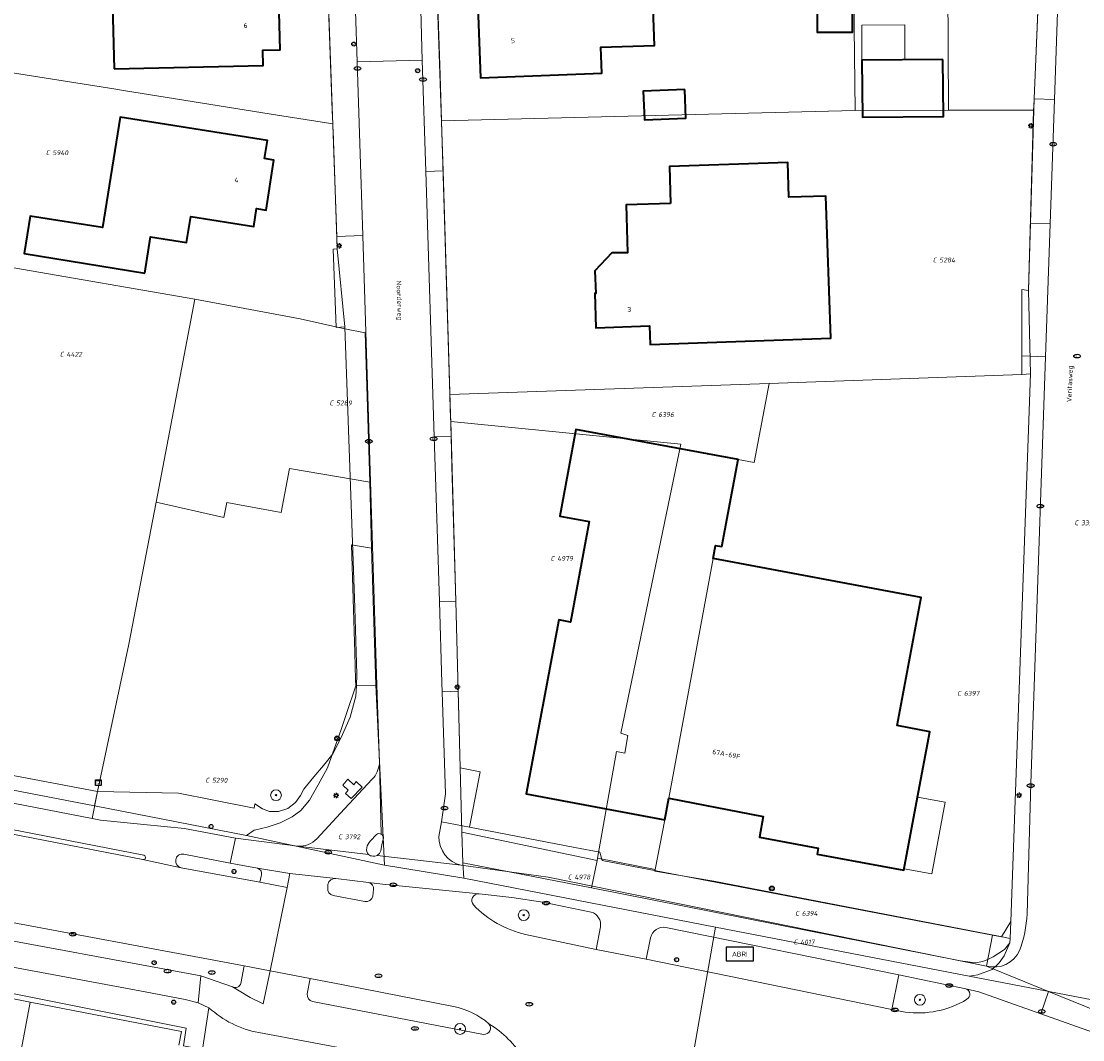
# Model space of a CAD drawing. Header units: metres. Extents: x 183765 to 187731, y 443805 to 446163.
# Tile 40 of 120: x 186790 to 186868, y 444318 to 444394. Entities that reach past the tile are written whole.
import ezdxf
from ezdxf.enums import TextEntityAlignment as Align

# ---------------------------------------------------------------- set-up
doc = ezdxf.new("R2010")
doc.units = ezdxf.units.M
doc.layers.get('0').update_dxf_attribs({"lineweight": 25})
for name, color, linetype, lineweight in [('B-WE-GR-BEPLANTING_CULTUUR_HEESTERS-GV', 90, 'Continuous', 18), ('B-WE-GR-BOOM-S', 253, 'Continuous', 25), ('B-WE-IE-MEUBILAIR-S', 7, 'Continuous', 25), ('B-WE-IE-MEUBILAIR_WEGMEUBILAIR-S', 7, 'Continuous', 25), ('B-WE-OG-BEBOUWING-GV', 7, 'Continuous', 35), ('B-WE-OG-BEBOUWING-T18', 10, 'Continuous', 18), ('B-WE-OG-BEBOUWING_LUIFEL-GV', 7, 'Continuous', 18), ('B-WE-OG-TERREIN_ERF-GV', 7, 'Continuous', 18), ('B-WE-OG-TOPOGRAFIE-T18', 10, 'Continuous', 18), ('B-WE-VH-GESLOTENVERHARDING_ASFALT-GV', 10, 'Continuous', 18), ('B-WE-VH-OPENVERHARDING-GV', 90, 'Continuous', 18), ('B-WE-VH-OPENVERHARDING_BETONELEMENT-GV', 90, 'Continuous', 18), ('B-WE-VH-OPENVERHARDING_BETONSTRAATSTEEN-GV', 90, 'Continuous', 18), ('B-WE-VH-OPENVERHARDING_STRAATBAKSTEEN-GV', 90, 'Continuous', 18), ('B-WE-VH-OPENVERHARDING_TEGEL-GV', 90, 'Continuous', 18)]:
    doc.layers.add(name, color=color, linetype=linetype, lineweight=lineweight)
doc.layers.add('B-WE-KG-GRENS_PERCEEL-G', color=7, linetype='Continuous', lineweight=13, true_color=0xa55252)
doc.layers.add('B-WE-KG-GRENS_PERCEEL-S', color=7, linetype='Continuous', lineweight=25, true_color=0xa55252)
doc.styles.add('NLCS-ISO', font='NLCS-ISO.ttf')
doc.styles.add('NLCS-ISO-M200-T18', font='NLCS-ISO.ttf', dxfattribs={"height": 0.36})

# ---------------------------------------------------------------- blocks, each defined once
blk = doc.blocks.new('SIE-MEUBILAIR_KAST_CAI-SO')
for points in [[(-1, 1), (1, 1), (1, 0.84), (-1, 0.84)], [(-1, 0.76), (1, 0.76), (1, -1), (-1, -1)]]:
    blk.add_lwpolyline(points, close=True)
at = {"style": 'NLCS-ISO'}
blk.add_text('cai', height=0.75, dxfattribs=at).set_placement((0, 0), align=Align.MIDDLE_CENTER)
blk = doc.blocks.new('SIE-MEUBILAIR_MAST_BOVENLEIDING-SO')
for radius in [0.875, 0.75]:
    blk.add_circle((0, 0), radius)
at = {"style": 'NLCS-ISO'}
blk.add_text('bl', height=0.75, dxfattribs=at).set_placement((0, 0.07), align=Align.MIDDLE_CENTER)
blk = doc.blocks.new('SIE-MEUBILAIR_PAAL_LICHTMAST-SO')
for points in [[(-0.62, 0), (-1, 0)], [(-0.71, 0.71), (-0.44, 0.44)], [(0, 1), (0, 0.62)], [(0.44, 0.44), (0.71, 0.71)], [(1, 0), (0.62, 0)], [(-0.71, -0.71), (-0.44, -0.44)], [(0, -0.62), (0, -1)], [(0.44, -0.44), (0.71, -0.71)]]:
    blk.add_lwpolyline(points)
blk.add_circle((0, 0), 0.5)
blk = doc.blocks.new('SIE-MEUBILAIR_PAAL_VRI-SO')
blk.add_circle((0, 0), 0.75)
at = {"style": 'NLCS-ISO'}
blk.add_text('vri', height=0.75, dxfattribs=at).set_placement((-0.08, 0.07), align=Align.MIDDLE_CENTER)
blk = doc.blocks.new('SIE-MEUBILAIR_PAAL_AFSLUITPAAL-SO')
blk.add_circle((0, 0), 0.75)
at = {"style": 'NLCS-ISO'}
blk.add_text('af', height=0.75, dxfattribs=at).set_placement((0, 0.05), align=Align.MIDDLE_CENTER)
blk = doc.blocks.new('SIE-MEUBILAIR_PAAL_HALTEPAAL-SO')
blk.add_circle((0, 0), 0.75)
at = {"style": 'NLCS-ISO'}
blk.add_text('ht', height=0.75, dxfattribs=at).set_placement((0, 0.06), align=Align.MIDDLE_CENTER)
blk = doc.blocks.new('SIE-MEUBILAIR_PUT_RIOOLPUT-SO')
blk.add_ellipse((0, 0), major_axis=(1.25, 0), ratio=0.54)
at = {"style": 'NLCS-ISO'}
blk.add_text('ri', height=0.75, dxfattribs=at).set_placement((-0.04, 0.07), align=Align.MIDDLE_CENTER)
blk = doc.blocks.new('SIE-MEUBILAIR_PUT_BRANDKRAAN-SO')
blk.add_ellipse((0, 0), major_axis=(1.25, 0), ratio=0.54)
at = {"style": 'NLCS-ISO'}
blk.add_text('bk', height=0.75, dxfattribs=at).set_placement((0.03, 0), align=Align.MIDDLE_CENTER)
blk = doc.blocks.new('SIE-MEUBILAIR_PUT_KOLK-SO')
blk.add_ellipse((0, 0), major_axis=(1.25, 0), ratio=0.54)
at = {"style": 'NLCS-ISO'}
blk.add_text('klk', height=0.75, dxfattribs=at).set_placement((0.03, 0), align=Align.MIDDLE_CENTER)
blk = doc.blocks.new('SIE-WEG_ABRI-SO')
blk.add_lwpolyline([(-5, -2.5), (5, -2.5), (5, 2.5), (-5, 2.5)], close=True)
at = {"style": 'NLCS-ISO'}
blk.add_text('ABRI', height=1.8, dxfattribs=at).set_placement((0, 0), align=Align.MIDDLE_CENTER)
blk = doc.blocks.new('SGR-BOOM_GBKN-SO')
at = {"linetype": 'ByBlock', "lineweight": 18}
h = blk.add_hatch(color=0, dxfattribs=at)
h.dxf.hatch_style = 1
edge = h.paths.add_edge_path()
edge.add_arc((0, 0), 0.25, 0, 360)
at = {"color": 0, "linetype": 'ByBlock', "lineweight": 18}
for radius in [2, 0.25]:
    blk.add_circle((0, 0), radius, dxfattribs=at)
at = {"color": 0, "linetype": 'ByBlock', "lineweight": 18, "style": 'NLCS-ISO'}
blk.add_attdef('SOORT', (2.5, 0), '', height=1.5, dxfattribs=at)
blk = doc.blocks.new('SKG-PERCEELNUMMER-SO')
at = {"style": 'NLCS-ISO', "oblique": 10, "flags": 1}
for tag, p in [('GEMEENTECODE', (0, 2.55)), ('PERCEELGROOTTE', (0, -2.45))]:
    blk.add_attdef(tag, text='', height=1.8, dxfattribs=at).set_placement(p, align=Align.MIDDLE_CENTER)
at = {"style": 'NLCS-ISO', "oblique": 10}
blk.add_attdef('SECTIE', text='', height=1.8, dxfattribs=at).set_placement((-0.5, 0), align=Align.MIDDLE_RIGHT)
blk.add_attdef('PERCEELNUMMER', text='', height=1.8, dxfattribs=at).set_placement((0.5, 0), align=Align.MIDDLE_LEFT)

msp = doc.modelspace()

# ---------------------------------------------------------------- linework, layer by layer
at = {"layer": 'B-WE-GR-BEPLANTING_CULTUUR_HEESTERS-GV'}
for points in [[(186823.493, 444329.144, 0.636853), (186823.072, 444328.316)], [(186823.072, 444328.316, 0.144439), (186826.91, 444326.147)], [(186832.443, 444326.706, 0.378455), (186831.763, 444327.795)], [(186859.46, 444321.358, 0.687382), (186859.372, 444322.128)], [(186854.912, 444320.411, 0.169218), (186859.46, 444321.358)]]:
    msp.add_lwpolyline(points, format="xyb", dxfattribs=at)
at = {"layer": 'B-WE-GR-BEPLANTING_CULTUUR_HEESTERS-GV', "flags": 128}
for points in [[(186831.763, 444327.795), (186828.198, 444328.524), (186825.921, 444328.876), (186823.493, 444329.144)], [(186832.12, 444325.04), (186832.443, 444326.706)], [(186826.91, 444326.147), (186832.12, 444325.04)], [(186859.372, 444322.128), (186854.451, 444323.155), (186853.923, 444320.613), (186854.912, 444320.411)]]:
    msp.add_lwpolyline(points, dxfattribs=at)
at = {"layer": 'B-WE-KG-GRENS_PERCEEL-G', "flags": 128}
for points in [[(186850.944, 444409.368), (186851.212, 444386.922)], [(186858.094, 444386.93), (186857.976, 444409.811), (186865.168, 444409.887)], [(186865.324, 444409.891), (186865.255, 444407.59), (186864.39, 444387.218), (186864.382, 444386.948)], [(186820.007, 444407.702), (186820.627, 444389.514)], [(186812.157, 444401.316), (186812.67, 444386.95)], [(186787.191, 444389.999), (186796.563, 444388.505)], [(186820.627, 444389.514), (186820.728, 444386.153)], [(186796.563, 444388.505), (186797.284, 444388.39), (186808.172, 444386.654), (186812.707, 444385.931)], [(186812.67, 444386.95), (186812.707, 444385.931)], [(186820.728, 444386.153), (186851.212, 444386.922)], [(186851.212, 444386.922), (186858.094, 444386.93)], [(186858.094, 444386.93), (186863.732, 444386.941)], [(186863.732, 444386.941), (186864.382, 444386.948)], [(186864.382, 444386.948), (186864.002, 444373.63)], [(186812.707, 444385.931), (186812.716, 444385.676)], [(186820.728, 444386.153), (186821.338, 444365.964)], [(186812.716, 444385.676), (186812.725, 444385.422)], [(186812.725, 444385.422), (186813.036, 444376.709)], [(186813.036, 444376.709), (186813.604, 444370.951)], [(186784.58, 444376.362), (186789.185, 444375.317), (186802.541, 444373.003)], [(186864.002, 444373.63), (186864.154, 444367.493)], [(186802.541, 444373.003), (186799.681, 444358.034)], [(186802.541, 444373.003), (186810.295, 444371.56), (186813.608, 444370.804)], [(186813.604, 444370.951), (186813.608, 444370.804)], [(186813.608, 444370.804), (186815.105, 444370.517)], [(186815.105, 444370.517), (186815.431, 444359.502)], [(186846.247, 444366.839), (186863.519, 444367.446)], [(186864.154, 444367.493), (186862.701, 444327.087)], [(186863.519, 444367.446), (186864.154, 444367.493)], [(186821.338, 444365.964), (186844.883, 444366.791)], [(186843.786, 444360.954), (186844.883, 444366.791)], [(186844.883, 444366.791), (186846.247, 444366.839)], [(186821.338, 444365.964), (186821.372, 444364.834), (186821.41, 444363.968)], [(186821.41, 444363.968), (186821.78, 444350.725)], [(186821.41, 444363.968), (186838.371, 444362.313), (186833.952, 444341.001), (186834.452, 444340.826), (186834.229, 444339.51), (186833.638, 444339.63), (186832.225, 444331.766)], [(186841.4, 444354.751), (186842.606, 444361.171)], [(186842.606, 444361.171), (186843.786, 444360.954)], [(186799.681, 444358.034), (186804.68, 444356.909), (186804.885, 444358.006), (186808.901, 444357.269), (186809.522, 444360.503), (186815.431, 444359.502)], [(186815.431, 444359.502), (186815.575, 444354.633)], [(186799.681, 444358.034), (186797.679, 444347.558), (186795.367, 444336.689)], [(186814.091, 444354.887), (186814.333, 444346.913), (186814.393, 444344.938), (186814.407, 444344.473), (186813.7, 444342.365), (186813.326, 444341.249), (186812.318, 444338.44), (186811.619, 444337.191), (186810.998, 444336.052), (186810.341, 444335.284), (186809.708, 444334.821), (186808.819, 444334.369), (186807.863, 444334.064), (186807.035, 444333.857), (186806.905, 444333.842), (186806.356, 444333.441)], [(186815.575, 444354.633), (186814.091, 444354.887)], [(186815.575, 444354.633), (186815.872, 444344.567)], [(186840.745, 444353.871), (186840.927, 444354.84)], [(186840.927, 444354.84), (186841.4, 444354.751)], [(186837.484, 444336.189), (186840.745, 444353.871)], [(186821.78, 444350.725), (186822.094, 444338.423)], [(186815.872, 444344.567), (186816.532, 444331.256)], [(186795.367, 444336.689), (186777.837, 444339.995)], [(186795.152, 444335.638), (186777.515, 444339.015)], [(186822.094, 444338.423), (186822.232, 444333.682)], [(186795.367, 444336.689), (186795.152, 444335.638)], [(186837.178, 444334.606), (186837.484, 444336.189)], [(186806.356, 444333.441), (186795.152, 444335.638)], [(186837.178, 444334.606), (186836.468, 444330.93)], [(186816.532, 444331.256), (186806.356, 444333.441)], [(186822.232, 444333.682), (186822.292, 444331.416)], [(186822.232, 444333.682), (186832.196, 444331.604)], [(186822.374, 444330.283), (186816.532, 444331.256)], [(186831.774, 444329.587), (186822.292, 444331.416)], [(186822.292, 444331.416), (186822.374, 444330.283)], [(186832.196, 444331.604), (186831.774, 444329.587)], [(186832.225, 444331.766), (186832.196, 444331.604)], [(186836.468, 444330.93), (186832.225, 444331.766)], [(186840.926, 444326.685), (186822.374, 444330.283)], [(186836.462, 444330.808), (186836.485, 444330.927), (186836.468, 444330.93)], [(186836.462, 444330.808), (186840.803, 444330.069)], [(186831.774, 444329.587), (186858.979, 444324.202), (186860.082, 444324.058), (186860.623, 444324.157), (186861.049, 444324.31), (186861.402, 444324.482), (186862.236, 444325.026), (186862.623, 444325.527)], [(186861.804, 444326.012), (186840.803, 444330.069)], [(186840.926, 444326.685), (186838.295, 444311.655)], [(186859.627, 444323.058), (186840.926, 444326.685)], [(186862.701, 444327.087), (186862.639, 444325.851)], [(186861.804, 444326.012), (186862.639, 444325.851)], [(186862.639, 444325.851), (186862.623, 444325.527)], [(186862.623, 444325.527), (186862.2, 444324.569), (186861.836, 444324.038), (186861.331, 444323.568), (186860.273, 444323.157), (186859.627, 444323.058)], [(186783.1, 444321.17), (186783.409, 444322.521), (186790.389, 444321.158)], [(186871.259, 444320.826), (186859.627, 444323.058)], [(186790.389, 444321.158), (186786.855, 444302.366), (186786.776, 444301.836), (186786.378, 444299.898), (186785.932, 444297.731), (186785.847, 444297.106), (186785.656, 444295.61), (186781.716, 444266.849)], [(186790.389, 444321.158), (186801.546, 444318.987), (186801.366, 444317.978)]]:
    msp.add_lwpolyline(points, dxfattribs=at)
at = {"layer": 'B-WE-OG-BEBOUWING-GV', "flags": 128}
for points in [[(186796.581, 444389.983), (186807.57, 444390.247), (186807.544, 444391.359), (186808.824, 444391.39), (186808.726, 444395.112), (186807.454, 444395.078), (186807.377, 444398.258), (186802.681, 444398.142), (186802.634, 444400.067), (186799.905, 444400), (186800.44, 444403.126), (186791.699, 444404.851), (186791.174, 444402.192), (186796.3, 444401.181)], [(186851.046, 444395.927), (186848.424, 444395.933), (186848.416, 444392.692), (186851.038, 444392.686)], [(186836.312, 444395.106), (186823.393, 444394.594), (186823.601, 444389.337), (186832.548, 444389.665), (186832.477, 444391.579), (186836.436, 444391.724)], [(186857.693, 444390.679), (186851.722, 444390.637), (186851.752, 444386.422), (186857.723, 444386.464)], [(186838.665, 444388.465), (186835.603, 444388.352), (186835.681, 444386.239), (186838.742, 444386.352)], [(186798.844, 444374.927), (186799.273, 444377.607), (186801.934, 444377.179), (186802.241, 444379.099), (186806.876, 444378.358), (186807.087, 444379.678), (186807.795, 444379.565), (186808.372, 444383.257), (186807.675, 444383.376), (186807.885, 444384.693), (186797.025, 444386.422), (186795.73, 444378.28), (186790.407, 444379.131), (186789.963, 444376.358)], [(186837.619, 444380.067), (186834.331, 444379.955), (186834.43, 444376.429), (186833.278, 444376.409), (186832.041, 444375.102), (186832.102, 444373.429), (186832.027, 444373.433), (186832.105, 444370.892), (186836.064, 444371.03), (186836.113, 444369.651), (186849.419, 444370.116), (186849.052, 444380.609), (186846.338, 444380.515), (186846.248, 444383.081), (186837.524, 444382.776)], [(186855.822, 444336.275), (186856.721, 444341.099), (186854.318, 444341.55), (186856.091, 444350.988), (186840.745, 444353.871), (186840.927, 444354.84), (186841.4, 444354.751), (186842.606, 444361.171), (186830.624, 444363.379), (186829.448, 444356.996), (186831.614, 444356.591), (186830.227, 444349.177), (186829.364, 444349.339), (186826.966, 444336.516), (186837.178, 444334.606), (186837.484, 444336.189), (186844.445, 444334.844), (186844.16, 444333.319), (186848.5, 444332.508), (186848.419, 444332.074), (186854.818, 444330.882)]]:
    msp.add_lwpolyline(points, close=True, dxfattribs=at)
at = {"layer": 'B-WE-OG-BEBOUWING_LUIFEL-GV', "flags": 128}
for points in [[(186851.722, 444390.637), (186854.895, 444390.659), (186854.877, 444393.242), (186851.704, 444393.22)], [(186857.862, 444335.895), (186855.822, 444336.275), (186854.838, 444330.993), (186856.878, 444330.613)]]:
    msp.add_lwpolyline(points, close=True, dxfattribs=at)
at = {"layer": 'B-WE-OG-TERREIN_ERF-GV', "flags": 128}
for points in [[(186864.414, 444387.779), (186865.263, 444407.856), (186865.335, 444410.24), (186865.471, 444414.752), (186866.158, 444437.514)], [(186820.262, 444399.694), (186820.84, 444382.458), (186821.429, 444362.877), (186821.492, 444360.693), (186821.78, 444350.725), (186821.95, 444344.076), (186822.094, 444338.423), (186823.574, 444338.139), (186822.789, 444334.055), (186830.559, 444332.569), (186832.392, 444332.218), (186832.573, 444331.591), (186861.351, 444326.1), (186862.017, 444325.973), (186862.701, 444327.087), (186864.154, 444367.493), (186863.519, 444367.446), (186863.519, 444368.819), (186863.52, 444373.711), (186864.002, 444373.63), (186864.144, 444378.606), (186864.414, 444387.779)], [(186784.566, 444338.726), (186795.367, 444336.689), (186801.333, 444336.567), (186803.825, 444336.073), (186806.91, 444335.469), (186806.972, 444335.787), (186807.528, 444335.398), (186808.049, 444335.205), (186808.705, 444335.208), (186809.4, 444335.432), (186809.953, 444335.883), (186810.336, 444336.385), (186810.577, 444336.849), (186811.2, 444337.632), (186812.15, 444338.741), (186812.7, 444339.462), (186813.321, 444340.679), (186813.999, 444342.158), (186814.415, 444343.71), (186814.451, 444344.474), (186814.493, 444345.343), (186814.322, 444350.234), (186813.604, 444370.951), (186812.961, 444370.903), (186812.728, 444376.69), (186813.036, 444376.709), (186813.003, 444377.628), (186812.367, 444395.438)], [(186840.347, 444257.973), (186840.012, 444259.13), (186836.81, 444270.33), (186834.764, 444277.489), (186832.177, 444286.54), (186831.336, 444289.481), (186831.199, 444289.96), (186831.08, 444289.943), (186830.074, 444293.476), (186827.376, 444302.945), (186826.718, 444305.379), (186824.328, 444313.644), (186821.767, 444314.16), (186813.785, 444315.605), (186803.098, 444317.65), (186801.7, 444317.918), (186801.904, 444319.228), (186783.272, 444322.951)]]:
    msp.add_lwpolyline(points, dxfattribs=at)
for points in [[(186799.905, 444400), (186802.634, 444400.067), (186802.681, 444398.142), (186807.377, 444398.258), (186807.454, 444395.078), (186808.726, 444395.112), (186808.824, 444391.39), (186807.544, 444391.359), (186807.57, 444390.247), (186796.581, 444389.983), (186796.3, 444401.181), (186791.174, 444402.192), (186791.699, 444404.851), (186800.44, 444403.126)], [(186836.312, 444395.106), (186836.436, 444391.724), (186832.477, 444391.579), (186832.548, 444389.665), (186823.601, 444389.337), (186823.393, 444394.594), (186823.182, 444399.908), (186832.209, 444400.236), (186832.271, 444398.538), (186836.182, 444398.68)], [(186848.416, 444392.692), (186848.424, 444395.933), (186851.046, 444395.927), (186851.038, 444392.686)], [(186851.722, 444390.637), (186857.693, 444390.679), (186857.723, 444386.464), (186851.752, 444386.422)], [(186835.681, 444386.239), (186835.603, 444388.352), (186838.665, 444388.465), (186838.742, 444386.352)], [(186807.675, 444383.376), (186808.372, 444383.257), (186807.795, 444379.565), (186807.087, 444379.678), (186806.876, 444378.358), (186802.241, 444379.099), (186801.934, 444377.179), (186799.273, 444377.607), (186798.844, 444374.927), (186789.963, 444376.358), (186790.407, 444379.131), (186795.73, 444378.28), (186797.025, 444386.422), (186807.885, 444384.693)], [(186846.248, 444383.081), (186846.338, 444380.515), (186849.052, 444380.609), (186849.419, 444370.116), (186836.113, 444369.651), (186836.064, 444371.03), (186832.105, 444370.892), (186832.027, 444373.433), (186832.102, 444373.429), (186832.041, 444375.102), (186833.278, 444376.409), (186834.43, 444376.429), (186834.331, 444379.955), (186837.619, 444380.067), (186837.524, 444382.776)], [(186856.091, 444350.988), (186854.318, 444341.55), (186856.721, 444341.099), (186855.822, 444336.275), (186854.818, 444330.882), (186848.419, 444332.074), (186848.5, 444332.508), (186844.16, 444333.319), (186844.445, 444334.844), (186837.484, 444336.189), (186837.178, 444334.606), (186826.966, 444336.516), (186829.364, 444349.339), (186830.227, 444349.177), (186831.614, 444356.591), (186829.448, 444356.996), (186830.624, 444363.379), (186842.606, 444361.171), (186841.4, 444354.751), (186840.927, 444354.84), (186840.745, 444353.871)]]:
    msp.add_lwpolyline(points, close=True, dxfattribs=at)
at = {"layer": 'B-WE-VH-GESLOTENVERHARDING_ASFALT-GV', "flags": 128}
for points in [[(186871.771, 444417.33), (186872.446, 444437.836), (186867.64, 444437.928), (186866.839, 444414.705), (186866.683, 444410.194), (186866.601, 444407.809), (186865.908, 444387.728), (186865.591, 444378.556), (186865.253, 444368.759), (186864.166, 444337.269), (186863.906, 444327.672)], [(186820.183, 444362.841), (186819.563, 444382.42), (186819.301, 444390.631), (186814.504, 444390.517), (186814.786, 444382.21), (186814.921, 444377.697), (186815.967, 444344.521), (186816.147, 444338.762), (186816.283, 444333.539)], [(186801.717, 444332.055), (186805.149, 444331.409), (186805.534, 444333.24), (186801.769, 444333.964), (186798.789, 444334.249), (186795.592, 444334.579), (186794.96, 444334.701), (186784.191, 444336.783), (186779.148, 444337.757), (186758.045, 444341.837), (186753.929, 444342.633), (186723.72, 444348.488), (186723.357, 444348.558), (186722.901, 444348.644), (186717.64, 444349.634), (186717.209, 444349.718), (186651.473, 444362.552)], [(186820.536, 444333.36), (186820.736, 444334.452), (186821.012, 444336.511), (186820.778, 444344.046), (186820.758, 444344.692), (186820.568, 444350.707), (186820.252, 444360.657), (186820.183, 444362.841)], [(186741.526, 444336.15), (186742.611, 444335.941), (186758.826, 444332.826), (186764.476, 444331.741), (186775.561, 444329.612), (186786.416, 444327.527), (186806.17, 444323.829), (186808.088, 444323.462), (186809.354, 444329.612), (186807.34, 444330.009), (186801.524, 444331.063), (186798.705, 444331.663), (186784.272, 444334.485), (186776.805, 444335.917), (186759.373, 444339.312), (186752.396, 444340.664), (186734.99, 444344.028), (186731.133, 444344.773), (186725.563, 444345.85), (186714.258, 444348.022), (186705.344, 444349.743), (186696.239, 444351.51), (186689.667, 444352.768)], [(186816.283, 444333.539), (186816.147, 444338.762)], [(186815.622, 444337.588), (186813.584, 444335.397), (186811.534, 444333.198)], [(186784.347, 444334.798), (186798.789, 444331.983)], [(186815.497, 444333.043), (186815.93, 444333.515)], [(186815.344, 444332.035), (186810.141, 444332.644), (186805.534, 444333.24), (186805.149, 444331.409), (186807.161, 444331.03), (186809.534, 444330.634), (186812.935, 444330.276), (186815.351, 444329.968), (186816.381, 444329.852), (186823.493, 444329.144), (186825.921, 444328.876), (186828.198, 444328.524), (186831.763, 444327.795)], [(186810.141, 444332.644), (186815.344, 444332.035)], [(186816.455, 444333.255), (186816.329, 444332.776), (186816.242, 444332.319)], [(186815.971, 444331.975), (186822.184, 444331.244)], [(186828.583, 444330.369), (186822.184, 444331.244), (186815.971, 444331.975)], [(186798.705, 444331.663), (186801.524, 444331.063)], [(186812.935, 444330.276), (186809.534, 444330.634), (186809.354, 444329.612), (186808.088, 444323.462), (186811.043, 444322.897), (186813.475, 444322.424), (186821.6, 444320.833)], [(186837.257, 444326.658), (186854.451, 444323.155), (186859.372, 444322.128), (186860.351, 444321.906), (186864.92, 444320.286), (186865.481, 444321.94), (186860.914, 444323.809), (186828.583, 444330.369)], [(186812.341, 444329.57), (186812.335, 444329.84)], [(186823.493, 444329.144), (186816.381, 444329.852), (186815.351, 444329.968)], [(186815.073, 444328.571), (186812.737, 444329.014)], [(186815.709, 444329.458), (186815.665, 444328.97)], [(186782.905, 444324.885), (186798.887, 444321.919), (186801.813, 444321.354), (186802.772, 444321.11), (186802.973, 444323.091), (186785.196, 444326.391), (186783.91, 444326.636)], [(186832.443, 444326.706), (186832.12, 444325.04), (186835.814, 444324.31), (186836.144, 444325.903)], [(186854.912, 444320.411), (186853.923, 444320.613), (186835.814, 444324.31), (186832.12, 444325.04), (186826.91, 444326.147)], [(186811.043, 444322.897), (186808.088, 444323.462), (186807.583, 444321.026), (186806.622, 444321.487), (186805.817, 444321.974), (186805.319, 444322.275), (186802.973, 444323.091), (186802.772, 444321.11), (186803.581, 444320.742)], [(186860.914, 444323.809), (186865.481, 444321.94), (186870.024, 444320.081)], [(186810.828, 444321.756), (186811.043, 444322.897)], [(186864.92, 444320.286), (186860.351, 444321.906), (186859.372, 444322.128)], [(186823.829, 444318.773), (186811.204, 444321.188)], [(186885.843, 444314.706), (186885.962, 444315.308), (186870.668, 444318.249), (186864.92, 444320.286)], [(186807.247, 444318.905), (186814.581, 444317.533), (186823.401, 444315.837), (186824.428, 444315.701), (186827.044, 444315.094), (186827.803, 444314.715)]]:
    msp.add_lwpolyline(points, dxfattribs=at)
at = {"layer": 'B-WE-VH-GESLOTENVERHARDING_ASFALT-GV'}
for points in [[(186816.147, 444338.762, -0.157748), (186815.622, 444337.588)], [(186815.93, 444333.515, -0.288964), (186816.283, 444333.539)], [(186816.283, 444333.539, -0.270689), (186816.455, 444333.255)], [(186811.534, 444333.198, -0.212591), (186810.141, 444332.644)], [(186815.222, 444332.52, -0.201973), (186815.497, 444333.043)], [(186822.184, 444331.244, -0.358432), (186820.536, 444333.36)], [(186798.789, 444331.983, -0.90815), (186798.705, 444331.663)], [(186801.13, 444331.656, -0.446809), (186801.717, 444332.055)], [(186815.344, 444332.035, -0.308922), (186815.222, 444332.52)], [(186815.653, 444331.926, -0.191129), (186815.344, 444332.035)], [(186815.971, 444331.975, -0.160444), (186815.653, 444331.926)], [(186816.242, 444332.319, -0.222905), (186815.971, 444331.975)], [(186801.524, 444331.063, -0.393746), (186801.13, 444331.656)], [(186812.335, 444329.84, -0.360051), (186812.935, 444330.276)], [(186812.737, 444329.014, -0.410091), (186812.341, 444329.57)], [(186815.351, 444329.968, -0.394962), (186815.709, 444329.458)], [(186815.665, 444328.97, -0.389355), (186815.073, 444328.571)], [(186823.072, 444328.316, -0.636853), (186823.493, 444329.144)], [(186826.91, 444326.147, -0.144439), (186823.072, 444328.316)], [(186831.763, 444327.795, -0.378455), (186832.443, 444326.706)], [(186863.906, 444327.672, -0.073126), (186863.345, 444324.952)], [(186836.144, 444325.903, -0.402166), (186837.257, 444326.658)], [(186863.345, 444324.952, -0.363749), (186860.914, 444323.809)], [(186811.204, 444321.188, -0.357659), (186810.828, 444321.756)], [(186859.372, 444322.128, -0.687382), (186859.46, 444321.358)], [(186859.46, 444321.358, -0.169218), (186854.912, 444320.411)], [(186803.581, 444320.742, 0.141205), (186807.247, 444318.905)], [(186821.6, 444320.833, -0.129658), (186824.225, 444319.559)], [(186824.225, 444319.559, -0.660565), (186823.829, 444318.773)], [(186826.79, 444317.007, 0.110795), (186824.225, 444319.559)], [(186824.225, 444319.559, -0.110795), (186826.79, 444317.007)]]:
    msp.add_lwpolyline(points, format="xyb", dxfattribs=at)
at = {"layer": 'B-WE-VH-GESLOTENVERHARDING_ASFALT-GV', "flags": 128}
msp.add_lwpolyline([(186871.329, 444319.868), (186870.024, 444320.081), (186865.481, 444321.94), (186864.92, 444320.286), (186870.668, 444318.249), (186885.962, 444315.308), (186889.62, 444314.659), (186923.294, 444308.14), (186938.042, 444305.185), (186938.359, 444307.171), (186927.591, 444309.414), (186922.796, 444310.241), (186921.607, 444310.438), (186918.894, 444310.887), (186906.932, 444313.278), (186886.403, 444317.21), (186879.407, 444318.551)], close=True, dxfattribs=at)
at = {"layer": 'B-WE-VH-OPENVERHARDING-GV', "flags": 128}
msp.add_lwpolyline([(186795.367, 444336.689), (186784.566, 444338.726), (186784.191, 444336.783), (186794.96, 444334.701)], close=True, dxfattribs=at)
at = {"layer": 'B-WE-VH-OPENVERHARDING_BETONELEMENT-GV', "flags": 128}
for points in [[(186784.272, 444334.485), (186798.705, 444331.663)], [(186798.789, 444331.983), (186784.347, 444334.798)]]:
    msp.add_lwpolyline(points, dxfattribs=at)
at = {"layer": 'B-WE-VH-OPENVERHARDING_BETONELEMENT-GV'}
msp.add_lwpolyline([(186798.705, 444331.663, 0.90815), (186798.789, 444331.983)], format="xyb", dxfattribs=at)
at = {"layer": 'B-WE-VH-OPENVERHARDING_BETONSTRAATSTEEN-GV', "flags": 128}
msp.add_lwpolyline([(186819.212, 444394.34), (186814.392, 444394.249), (186814.504, 444390.517), (186819.301, 444390.631)], close=True, dxfattribs=at)
for points in [[(186815.93, 444333.515), (186815.497, 444333.043)], [(186816.242, 444332.319), (186816.329, 444332.776)], [(186816.329, 444332.776), (186816.455, 444333.255)], [(186805.149, 444331.409), (186801.717, 444332.055)], [(186801.524, 444331.063), (186807.34, 444330.009), (186807.436, 444330.454)], [(186807.161, 444331.03), (186805.149, 444331.409)], [(186815.351, 444329.968), (186812.935, 444330.276)], [(186812.335, 444329.84), (186812.341, 444329.57)], [(186812.737, 444329.014), (186815.073, 444328.571)], [(186815.665, 444328.97), (186815.709, 444329.458)]]:
    msp.add_lwpolyline(points, dxfattribs=at)
at = {"layer": 'B-WE-VH-OPENVERHARDING_BETONSTRAATSTEEN-GV'}
for points in [[(186816.283, 444333.539, 0.288964), (186815.93, 444333.515)], [(186816.455, 444333.255, 0.270689), (186816.283, 444333.539)], [(186815.497, 444333.043, 0.201973), (186815.222, 444332.52)], [(186801.717, 444332.055, 0.446809), (186801.13, 444331.656)], [(186815.222, 444332.52, 0.308922), (186815.344, 444332.035)], [(186815.344, 444332.035, 0.191129), (186815.653, 444331.926)], [(186815.653, 444331.926, 0.160444), (186815.971, 444331.975)], [(186815.971, 444331.975, 0.222905), (186816.242, 444332.319)], [(186801.13, 444331.656, 0.393746), (186801.524, 444331.063)], [(186807.436, 444330.454, 0.41991), (186807.161, 444331.03)], [(186812.935, 444330.276, 0.360051), (186812.335, 444329.84)], [(186812.341, 444329.57, 0.410091), (186812.737, 444329.014)], [(186815.709, 444329.458, 0.394962), (186815.351, 444329.968)], [(186815.073, 444328.571, 0.389355), (186815.665, 444328.97)]]:
    msp.add_lwpolyline(points, format="xyb", dxfattribs=at)
at = {"layer": 'B-WE-VH-OPENVERHARDING_STRAATBAKSTEEN-GV', "flags": 128}
for points in [[(186805.937, 444322.529), (186806.17, 444323.829), (186786.416, 444327.527)], [(186785.196, 444326.391), (186802.973, 444323.091), (186805.319, 444322.275)], [(186821.6, 444320.833), (186813.475, 444322.424), (186811.043, 444322.897), (186810.828, 444321.756)], [(186811.204, 444321.188), (186823.829, 444318.773)]]:
    msp.add_lwpolyline(points, dxfattribs=at)
at = {"layer": 'B-WE-VH-OPENVERHARDING_STRAATBAKSTEEN-GV'}
for points in [[(186805.319, 444322.275, 0.461086), (186805.937, 444322.529)], [(186810.828, 444321.756, 0.357659), (186811.204, 444321.188)], [(186824.225, 444319.559, 0.129658), (186821.6, 444320.833)], [(186823.829, 444318.773, 0.660565), (186824.225, 444319.559)]]:
    msp.add_lwpolyline(points, format="xyb", dxfattribs=at)
at = {"layer": 'B-WE-VH-OPENVERHARDING_TEGEL-GV', "flags": 128}
for points in [[(186866.601, 444407.809), (186865.263, 444407.856), (186864.414, 444387.779), (186865.908, 444387.728)], [(186820.262, 444399.694), (186819.008, 444399.663), (186819.115, 444397.071), (186819.212, 444394.34), (186819.301, 444390.631), (186819.563, 444382.42), (186820.84, 444382.458)], [(186814.504, 444390.517), (186814.392, 444394.249), (186814.343, 444395.508), (186812.367, 444395.438), (186813.003, 444377.628), (186814.921, 444377.697), (186814.786, 444382.21)], [(186865.908, 444387.728), (186864.414, 444387.779), (186864.144, 444378.606), (186865.591, 444378.556)], [(186820.84, 444382.458), (186819.563, 444382.42), (186820.183, 444362.841), (186821.429, 444362.877)], [(186865.591, 444378.556), (186864.144, 444378.606), (186864.002, 444373.63), (186863.52, 444373.711), (186863.519, 444368.819), (186865.253, 444368.759)], [(186814.921, 444377.697), (186813.003, 444377.628), (186813.036, 444376.709), (186812.728, 444376.69), (186812.961, 444370.903), (186813.604, 444370.951), (186814.322, 444350.234), (186814.493, 444345.343), (186814.451, 444344.474), (186815.967, 444344.521)], [(186821.429, 444362.877), (186820.183, 444362.841), (186820.252, 444360.657), (186820.568, 444350.707), (186821.78, 444350.725), (186821.492, 444360.693)], [(186821.78, 444350.725), (186820.568, 444350.707), (186820.758, 444344.692), (186820.778, 444344.046), (186821.95, 444344.076)], [(186821.95, 444344.076), (186820.778, 444344.046), (186821.012, 444336.511), (186820.736, 444334.452), (186822.789, 444334.055), (186823.574, 444338.139), (186822.094, 444338.423)], [(186814.863, 444337.008), (186814.066, 444336.163), (186813.648, 444336.537), (186813.835, 444336.774), (186813.439, 444337.143), (186813.807, 444337.606), (186814.254, 444337.178), (186814.442, 444337.429)], [(186814.863, 444337.008), (186814.442, 444337.429), (186814.254, 444337.178), (186813.807, 444337.606), (186813.439, 444337.143), (186813.835, 444336.774), (186813.648, 444336.537), (186814.066, 444336.163)]]:
    msp.add_lwpolyline(points, close=True, dxfattribs=at)
for points in [[(186865.253, 444368.759), (186863.519, 444368.819), (186863.519, 444367.446), (186864.154, 444367.493), (186862.701, 444327.087), (186862.017, 444325.973), (186861.351, 444326.1), (186860.914, 444323.809)], [(186863.906, 444327.672), (186864.166, 444337.269), (186865.253, 444368.759)], [(186816.147, 444338.762), (186815.967, 444344.521), (186814.451, 444344.474), (186814.415, 444343.71), (186813.999, 444342.158), (186813.321, 444340.679), (186812.7, 444339.462), (186812.15, 444338.741), (186811.2, 444337.632), (186810.577, 444336.849), (186810.336, 444336.385), (186809.953, 444335.883), (186809.4, 444335.432), (186808.705, 444335.208), (186808.049, 444335.205), (186807.528, 444335.398), (186806.972, 444335.787), (186806.91, 444335.469), (186803.825, 444336.073), (186801.333, 444336.567), (186795.367, 444336.689), (186794.96, 444334.701), (186795.592, 444334.579), (186798.789, 444334.249), (186801.769, 444333.964), (186805.534, 444333.24), (186810.141, 444332.644)], [(186811.534, 444333.198), (186813.584, 444335.397), (186815.622, 444337.588)], [(186832.573, 444331.591), (186832.392, 444332.218), (186830.559, 444332.569), (186822.789, 444334.055), (186820.736, 444334.452), (186820.536, 444333.36)], [(186822.184, 444331.244), (186828.583, 444330.369), (186860.914, 444323.809), (186861.351, 444326.1), (186832.573, 444331.591)], [(186734.574, 444330.93), (186734.489, 444330.204), (186740.563, 444328.864), (186745.197, 444327.842), (186745.257, 444328.157), (186752.663, 444326.766), (186773.26, 444323.003), (186773.364, 444323.496), (186782.993, 444321.639), (186783.272, 444322.951), (186801.904, 444319.228), (186801.7, 444317.918), (186803.098, 444317.65), (186803.581, 444320.742), (186802.772, 444321.11), (186801.813, 444321.354), (186798.887, 444321.919), (186782.905, 444324.885)], [(186809.534, 444330.634), (186807.161, 444331.03)], [(186807.436, 444330.454), (186807.34, 444330.009), (186809.354, 444329.612), (186809.534, 444330.634)], [(186835.814, 444324.31), (186853.923, 444320.613), (186854.451, 444323.155), (186837.257, 444326.658)], [(186836.144, 444325.903), (186835.814, 444324.31)], [(186805.319, 444322.275), (186805.817, 444321.974), (186806.622, 444321.487), (186807.583, 444321.026), (186808.088, 444323.462)], [(186808.088, 444323.462), (186806.17, 444323.829), (186805.937, 444322.529)], [(186803.581, 444320.742), (186803.098, 444317.65), (186813.785, 444315.605), (186821.767, 444314.16), (186824.328, 444313.644), (186828.671, 444312.679), (186828.553, 444313.318), (186827.606, 444313.484), (186827.628, 444313.765), (186827.084, 444313.865), (186827.162, 444314.444), (186827.733, 444314.333), (186827.803, 444314.715), (186827.044, 444315.094), (186824.428, 444315.701), (186823.401, 444315.837), (186814.581, 444317.533), (186807.247, 444318.905)]]:
    msp.add_lwpolyline(points, dxfattribs=at)
at = {"layer": 'B-WE-VH-OPENVERHARDING_TEGEL-GV'}
for points in [[(186815.622, 444337.588, 0.157748), (186816.147, 444338.762)], [(186810.141, 444332.644, 0.212591), (186811.534, 444333.198)], [(186820.536, 444333.36, 0.358432), (186822.184, 444331.244)], [(186807.161, 444331.03, -0.41991), (186807.436, 444330.454)], [(186863.345, 444324.952, 0.073126), (186863.906, 444327.672)], [(186837.257, 444326.658, 0.402166), (186836.144, 444325.903)], [(186860.914, 444323.809, 0.363749), (186863.345, 444324.952)], [(186805.937, 444322.529, -0.461086), (186805.319, 444322.275)], [(186807.247, 444318.905, -0.141205), (186803.581, 444320.742)]]:
    msp.add_lwpolyline(points, format="xyb", dxfattribs=at)

# ---------------------------------------------------------------- block references
at = {"layer": 'B-WE-GR-BOOM-S', "xscale": 0.2, "yscale": 0.2, "zscale": 0.2}
for p in [(186808.522, 444336.416), (186826.782, 444327.567), (186855.997, 444321.324), (186822.093, 444319.171)]:
    msp.add_blockref('SGR-BOOM_GBKN-SO', p, dxfattribs=at)
at = {"layer": 'B-WE-IE-MEUBILAIR-S', "xscale": 0.2, "yscale": 0.2, "zscale": 0.2}
for name, p in [('SIE-MEUBILAIR_PAAL_AFSLUITPAAL-SO', (186814.261, 444391.814)), ('SIE-MEUBILAIR_PUT_KOLK-SO', (186814.529, 444390.017)), ('SIE-MEUBILAIR_PAAL_AFSLUITPAAL-SO', (186818.969, 444389.852)), ('SIE-MEUBILAIR_PUT_KOLK-SO', (186819.36, 444389.2)), ('SIE-MEUBILAIR_PAAL_LICHTMAST-SO', (186864.167, 444385.784)), ('SIE-MEUBILAIR_PUT_KOLK-SO', (186865.821, 444384.426)), ('SIE-MEUBILAIR_PAAL_LICHTMAST-SO', (186813.177, 444376.943)), ('SIE-MEUBILAIR_PUT_RIOOLPUT-SO', (186867.583, 444368.803)), ('SIE-MEUBILAIR_PUT_KOLK-SO', (186815.367, 444362.514)), ('SIE-MEUBILAIR_PUT_KOLK-SO', (186820.148, 444362.702)), ('SIE-MEUBILAIR_PUT_KOLK-SO', (186864.868, 444357.734)), ('SIE-MEUBILAIR_PAAL_LICHTMAST-SO', (186821.889, 444344.39)), ('SIE-MEUBILAIR_MAST_BOVENLEIDING-SO', (186813.029, 444340.606)), ('SIE-MEUBILAIR_KAST_CAI-SO', (186795.424, 444337.339)), ('SIE-MEUBILAIR_PAAL_LICHTMAST-SO', (186812.952, 444336.396)), ('SIE-MEUBILAIR_PAAL_LICHTMAST-SO', (186863.318, 444336.41)), ('SIE-MEUBILAIR_PUT_KOLK-SO', (186864.161, 444337.117)), ('SIE-MEUBILAIR_PUT_KOLK-SO', (186820.945, 444335.46)), ('SIE-MEUBILAIR_PAAL_VRI-SO', (186803.738, 444334.108)), ('SIE-MEUBILAIR_PUT_KOLK-SO', (186812.368, 444332.206)), ('SIE-MEUBILAIR_PAAL_VRI-SO', (186805.428, 444330.787)), ('SIE-MEUBILAIR_PUT_RIOOLPUT-SO', (186817.165, 444329.807)), ('SIE-MEUBILAIR_MAST_BOVENLEIDING-SO', (186845.079, 444329.54)), ('SIE-MEUBILAIR_PUT_KOLK-SO', (186828.437, 444328.461)), ('SIE-MEUBILAIR_PUT_KOLK-SO', (186793.546, 444326.157)), ('SIE-MEUBILAIR_PAAL_VRI-SO', (186799.542, 444324.056)), ('SIE-MEUBILAIR_PAAL_HALTEPAAL-SO', (186838.055, 444324.278)), ('SIE-MEUBILAIR_PUT_KOLK-SO', (186800.534, 444323.437)), ('SIE-MEUBILAIR_PUT_BRANDKRAAN-SO', (186803.791, 444323.331)), ('SIE-MEUBILAIR_PUT_RIOOLPUT-SO', (186816.08, 444323.096)), ('SIE-MEUBILAIR_PUT_KOLK-SO', (186858.156, 444322.375)), ('SIE-MEUBILAIR_PAAL_VRI-SO', (186800.98, 444321.146)), ('SIE-MEUBILAIR_PUT_RIOOLPUT-SO', (186827.193, 444320.995)), ('SIE-MEUBILAIR_PUT_KOLK-SO', (186854.145, 444320.574)), ('SIE-MEUBILAIR_PUT_RIOOLPUT-SO', (186864.984, 444320.464)), ('SIE-MEUBILAIR_PUT_KOLK-SO', (186818.766, 444319.215))]:
    msp.add_blockref(name, p, dxfattribs=at)
at = {"layer": 'B-WE-IE-MEUBILAIR_WEGMEUBILAIR-S', "xscale": 0.2, "yscale": 0.2, "zscale": 0.2}
msp.add_blockref('SIE-WEG_ABRI-SO', (186842.721, 444324.694), dxfattribs=at)
at = {"layer": 'B-WE-KG-GRENS_PERCEEL-S', "xscale": 0.2, "yscale": 0.2, "zscale": 0.2}
for p, values in [((186791.944, 444383.803), {'PERCEELNUMMER': '5940', 'SECTIE': 'C'}), ((186857.333, 444375.886), {'PERCEELNUMMER': '5284', 'SECTIE': 'C'}), ((186792.977, 444368.936), {'PERCEELNUMMER': '4422', 'SECTIE': 'C'}), ((186812.856, 444365.348), {'PERCEELNUMMER': '5289', 'SECTIE': 'C'}), ((186836.608, 444364.492), {'PERCEELNUMMER': '6396', 'SECTIE': 'C'}), ((186867.782, 444356.505), {'PERCEELNUMMER': '3354', 'SECTIE': 'C'}), ((186829.156, 444353.871), {'PERCEELNUMMER': '4979', 'SECTIE': 'C'}), ((186859.14, 444343.926), {'PERCEELNUMMER': '6397', 'SECTIE': 'C'}), ((186803.709, 444337.518), {'PERCEELNUMMER': '5290', 'SECTIE': 'C'}), ((186813.503, 444333.348), {'PERCEELNUMMER': '3792', 'SECTIE': 'C'}), ((186830.425, 444330.375), {'PERCEELNUMMER': '4978', 'SECTIE': 'C'}), ((186847.19, 444327.694), {'PERCEELNUMMER': '6394', 'SECTIE': 'C'}), ((186847.075, 444325.585), {'PERCEELNUMMER': '4017', 'SECTIE': 'C'})]:
    msp.add_blockref('SKG-PERCEELNUMMER-SO', p, dxfattribs=at).add_auto_attribs(values)

# ---------------------------------------------------------------- texts
at = {"layer": 'B-WE-OG-BEBOUWING-T18', "style": 'NLCS-ISO-M200-T18'}
for s, rotation, p in [('6', 1.5, (186806.276, 444393.185)), ('5', 2.3, (186825.995, 444392.065)), ('4', 351.1, (186805.613, 444381.797)), ('3', 1.8, (186834.565, 444372.239)), ('67A-69F', 349.1, (186841.723, 444339.444))]:
    msp.add_text(s, height=0.36, rotation=rotation, dxfattribs=at).set_placement(p, align=Align.MIDDLE)
at = {"layer": 'B-WE-OG-TOPOGRAFIE-T18', "style": 'NLCS-ISO-M200-T18'}
for s, rotation, p in [('Noorderweg', 271.8, (186817.573, 444372.903)), ('Veritasweg', 87.9, (186867.095, 444366.758))]:
    msp.add_text(s, height=0.36, rotation=rotation, dxfattribs=at).set_placement(p, align=Align.MIDDLE)

doc.saveas('drawing.dxf')
